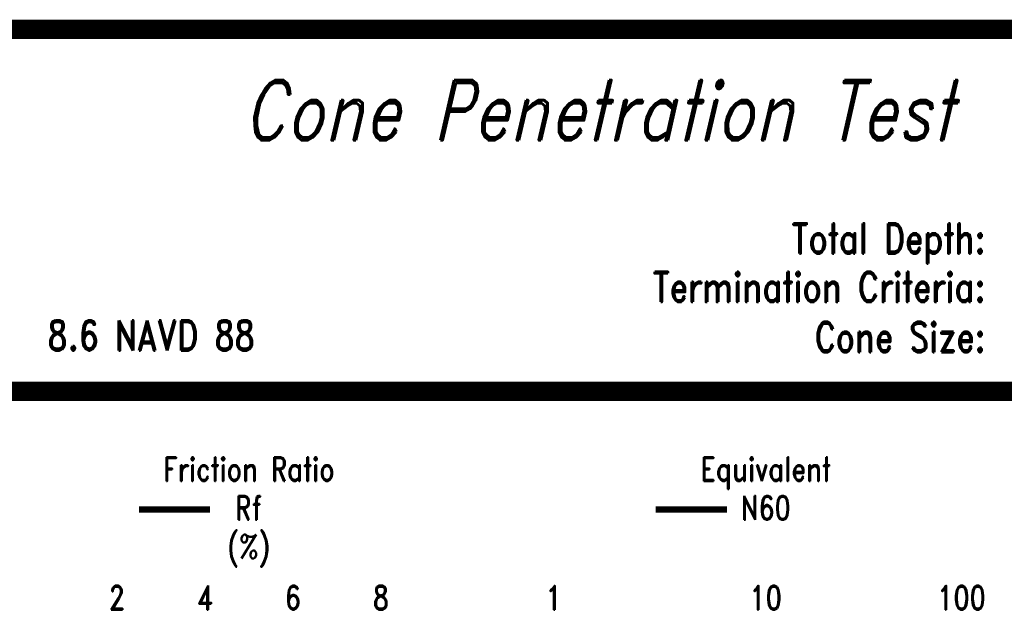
# Model space of a CAD drawing. Extents: x 83 to 619, y 53 to 229.
# Tile 7 of 14: x 202 to 273, y 187 to 229. Entities that reach past the tile are written whole.
import ezdxf
from ezdxf.enums import TextEntityAlignment as Align

# ---------------------------------------------------------------- set-up
doc = ezdxf.new("R2010")
doc.units = 0
doc.header["$MEASUREMENT"] = 0
doc.linetypes.add('SOLID', pattern=[0])
doc.layers.get('0').update_dxf_attribs({"linetype": 'SOLID'})
doc.styles.add('ROMAND', font='romand', dxfattribs={"height": 1})

msp = doc.modelspace()

# ---------------------------------------------------------------- linework, layer by layer
at = {"color": 7, "linetype": 'SOLID'}
for points, const_width in [([(83.0943586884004, 52.74817778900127), (317.5757178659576, 52.74817778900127), (317.5757178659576, 228.8979673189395), (83.0943586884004, 228.8979673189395), (83.0943586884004, 52.74817778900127)], 0.3465241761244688), ([(83.0943586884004, 52.74817778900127), (317.5757178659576, 52.74817778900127), (317.5757178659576, 228.8979673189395), (83.0943586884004, 228.8979673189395), (83.0943586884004, 52.74817778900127)], 0.3465241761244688), ([(83.0943586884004, 52.74817778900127), (317.5757178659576, 52.74817778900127), (317.5757178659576, 228.8979673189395), (83.0943586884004, 228.8979673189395), (83.0943586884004, 52.74817778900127)], 0.3465241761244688), ([(83.0943586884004, 52.74817778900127), (317.5757178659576, 52.74817778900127), (317.5757178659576, 228.8979673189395), (83.0943586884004, 228.8979673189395), (83.0943586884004, 52.74817778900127)], 0.3465241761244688), ([(83.0943586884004, 52.74817778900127), (317.5757178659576, 52.74817778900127), (317.5757178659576, 228.8979673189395), (83.0943586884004, 228.8979673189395), (83.0943586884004, 52.74817778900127)], 0.3465241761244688), ([(83.0943586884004, 52.74817778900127), (317.5757178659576, 52.74817778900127), (317.5757178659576, 228.8979673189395), (83.0943586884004, 228.8979673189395), (83.0943586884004, 52.74817778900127)], 0.3465241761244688), ([(83.0943586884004, 52.74817778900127), (317.5757178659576, 52.74817778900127), (317.5757178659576, 228.8979673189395), (83.0943586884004, 228.8979673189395), (83.0943586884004, 52.74817778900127)], 0.3465241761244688), ([(83.0943586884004, 52.74817778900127), (317.5757178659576, 52.74817778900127), (317.5757178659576, 228.8979673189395), (83.0943586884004, 228.8979673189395), (83.0943586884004, 52.74817778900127)], 0.3465241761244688), ([(83.0943586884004, 52.74817778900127), (317.5757178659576, 52.74817778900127), (317.5757178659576, 228.8979673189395), (83.0943586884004, 228.8979673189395), (83.0943586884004, 52.74817778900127)], 0.3465241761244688), ([(83.0943586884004, 52.74817778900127), (317.5757178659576, 52.74817778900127), (317.5757178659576, 228.8979673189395), (83.0943586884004, 228.8979673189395), (83.0943586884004, 52.74817778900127)], 0.3465241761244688), ([(83.0943586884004, 52.74817778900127), (317.5757178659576, 52.74817778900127), (317.5757178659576, 228.8979673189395), (83.0943586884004, 228.8979673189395), (83.0943586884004, 52.74817778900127)], 0.3465241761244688), ([(83.0943586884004, 52.74817778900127), (317.5757178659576, 52.74817778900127), (317.5757178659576, 228.8979673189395), (83.0943586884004, 228.8979673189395), (83.0943586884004, 52.74817778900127)], 0.3465241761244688), ([(83.0943586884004, 52.74817778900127), (317.5757178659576, 52.74817778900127), (317.5757178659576, 228.8979673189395), (83.0943586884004, 228.8979673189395), (83.0943586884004, 52.74817778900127)], 0.3465241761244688), ([(83.0943586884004, 52.74817778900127), (317.5757178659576, 52.74817778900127), (317.5757178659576, 228.8979673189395), (83.0943586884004, 228.8979673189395), (83.0943586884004, 52.74817778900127)], 0.3465241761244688), ([(83.0943586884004, 52.74817778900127), (317.5757178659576, 52.74817778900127), (317.5757178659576, 228.8979673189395), (83.0943586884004, 228.8979673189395), (83.0943586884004, 52.74817778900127)], 0.3465241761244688), ([(83.0943586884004, 52.74817778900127), (317.5757178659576, 52.74817778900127), (317.5757178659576, 228.8979673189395), (83.0943586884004, 228.8979673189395), (83.0943586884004, 52.74817778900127)], 0.3465241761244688), ([(83.0943586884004, 52.74817778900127), (317.5757178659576, 52.74817778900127), (317.5757178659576, 228.8979673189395), (83.0943586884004, 228.8979673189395), (83.0943586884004, 52.74817778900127)], 0.3465241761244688), ([(83.0943586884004, 52.74817778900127), (317.5757178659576, 52.74817778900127), (317.5757178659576, 228.8979673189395), (83.0943586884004, 228.8979673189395), (83.0943586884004, 52.74817778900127)], 0.3465241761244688), ([(83.0943586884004, 52.74817778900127), (317.5757178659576, 52.74817778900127), (317.5757178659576, 228.8979673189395), (83.0943586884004, 228.8979673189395), (83.0943586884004, 52.74817778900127)], 0.3465241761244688), ([(83.0943586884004, 52.74817778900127), (317.5757178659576, 52.74817778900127), (317.5757178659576, 228.8979673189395), (83.0943586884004, 228.8979673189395), (83.0943586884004, 52.74817778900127)], 0.3465241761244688), ([(83.0943586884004, 52.74817778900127), (317.5757178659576, 52.74817778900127), (317.5757178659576, 228.8979673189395), (83.0943586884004, 228.8979673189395), (83.0943586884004, 52.74817778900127)], 0.3465241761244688), ([(83.0943586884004, 52.74817778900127), (317.5757178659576, 52.74817778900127), (317.5757178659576, 228.8979673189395), (83.0943586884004, 228.8979673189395), (83.0943586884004, 52.74817778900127)], 0.3465241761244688), ([(83.4408828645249, 228.7824592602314), (317.2291936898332, 228.7824592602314)], 0.6930483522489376), ([(83.4408828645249, 228.0894109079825), (317.2291936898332, 228.0894109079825)], 0.6930483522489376), ([(83.4408828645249, 202.9086541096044), (317.2291936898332, 202.9086541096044)], 0.6930483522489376), ([(83.4408828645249, 202.2156057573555), (317.2291936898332, 202.2156057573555)], 0.6930483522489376)]:
    msp.add_lwpolyline(points, dxfattribs=dict(at, const_width=const_width))
at = {"color": 205, "linetype": 'SOLID', "const_width": 0.4620322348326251}
msp.add_lwpolyline([(210.9386780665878, 194.1300416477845), (216.0210326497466, 194.1300416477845)], dxfattribs=at)
at = {"color": 244, "linetype": 'SOLID', "const_width": 0.4620322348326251}
msp.add_lwpolyline([(247.8550536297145, 194.1300416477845), (252.9374082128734, 194.1300416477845)], dxfattribs=at)

# ---------------------------------------------------------------- texts
at = {"color": 7, "style": 'ROMAND', "oblique": 13, "width": 0.78}
msp.add_text('Cone Penetration Test', height=4.296899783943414, dxfattribs=at).set_placement((218.3968532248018, 222.6605321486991), align=Align.MIDDLE_LEFT)
at = {"color": 7, "style": 'ROMAND', "width": 0.78}
for s, p in [('Total Depth:', (271.4100391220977, 214.5749680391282)), ('Termination Criteria:', (271.4100391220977, 211.1097262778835)), ('Cone Size:', (271.4100391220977, 207.5289764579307))]:
    msp.add_text(s, height=2.148449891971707, dxfattribs=at).set_placement(p, align=Align.TOP_RIGHT)
msp.add_text('8.6 NAVD 88', height=2.148449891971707, dxfattribs=at).set_placement((204.415365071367, 207.6444845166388), align=Align.TOP_LEFT)
for s, p in [('Friction Ratio', (218.7932260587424, 197.0177431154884)), ('Equivalent', (255.7096016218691, 197.0177431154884)), ('Rf', (218.7932260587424, 194.2455497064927)), ('N60', (255.7096016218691, 194.2455497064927)), ('(%)', (218.7932260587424, 191.4733562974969))]:
    msp.add_text(s, height=1.718759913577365, dxfattribs=at).set_placement(p, align=Align.MIDDLE_CENTER)
for s, p in [('2', (209.3677684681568, 186.9685420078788)), ('4', (215.6514068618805, 186.9685420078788)), ('6', (221.9350452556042, 186.9685420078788)), ('8', (228.2186836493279, 186.9685420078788)), ('10', (255.7096016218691, 186.9685420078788))]:
    msp.add_text(s, height=1.718759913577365, dxfattribs=at).set_placement(p, align=Align.CENTER)
msp.add_text('1', height=1.718759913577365, dxfattribs=at).set_placement((240.0005056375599, 186.9685420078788))
msp.add_text('100', height=1.718759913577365, dxfattribs=at).set_placement((271.4186976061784, 186.9685420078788), align=Align.RIGHT)

doc.saveas('drawing.dxf')
